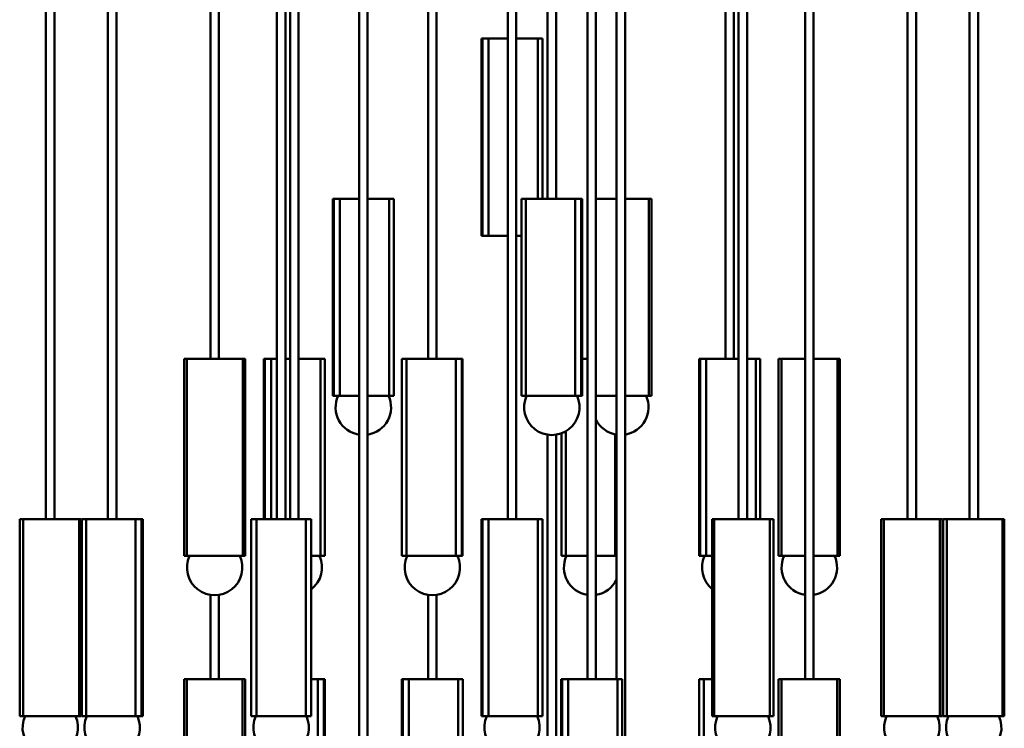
# Model space of a CAD drawing. Header units: millimetres. Extents: x 895 to 3556, y 117 to 2913.
# Tile 7 of 13: x 945 to 1745, y 1644 to 2219. Entities that reach past the tile are written whole.
import ezdxf

# ---------------------------------------------------------------- set-up
doc = ezdxf.new("R2010")
doc.units = ezdxf.units.MM
doc.header["$LTSCALE"] = 10
doc.layers.add('Widoczne (ISO)', color=7, linetype='Continuous', lineweight=50)

msp = doc.modelspace()

# ---------------------------------------------------------------- linework, layer by layer
at = {"layer": 'Widoczne (ISO)'}
for p, q in [((966.27, 2716.01), (966.27, 1814.01)), ((973.27, 2716.01), (973.27, 1814.01)), ((1016.51, 2716.01), (1016.51, 1814.01)), ((1023.51, 2716.01), (1023.51, 1814.01)), ((1099.79, 2716.01), (1099.79, 1944.01)), ((1106.79, 2716.01), (1106.79, 1944.01)), ((1153.77, 2716.01), (1153.77, 1814.01)), ((1160.77, 2716.01), (1160.77, 1814.01)), ((1164.49, 2716.01), (1164.49, 1814.01)), ((1171.49, 2716.01), (1171.49, 1814.01)), ((1220.53, 1554.01), (1220.53, 2716.01)), ((1227.53, 1554.01), (1227.53, 2716.01)), ((1276.57, 2716.01), (1276.57, 1944.01)), ((1283.57, 2716.01), (1283.57, 1944.01)), ((1341.27, 2716.01), (1341.27, 1814.01)), ((1348.27, 2716.01), (1348.27, 1814.01)), ((1373.62, 2716.01), (1373.62, 2074.01)), ((1380.62, 2716.01), (1380.62, 2074.01)), ((1405.98, 2716.01), (1405.98, 1684.01)), ((1412.98, 2716.01), (1412.98, 1684.01)), ((1429.66, 1684.01), (1429.66, 2716.01)), ((1436.66, 1554.01), (1436.66, 2716.01)), ((1518.05, 2716.01), (1518.05, 1944.01)), ((1525.05, 2716.01), (1525.05, 1944.01)), ((1528.77, 2716.01), (1528.77, 1814.01)), ((1535.77, 2716.01), (1535.77, 1814.01)), ((1582.75, 2716.01), (1582.75, 1684.01)), ((1589.75, 2716.01), (1589.75, 1684.01)), ((1666.03, 2716.01), (1666.03, 1814.01)), ((1673.03, 2716.01), (1673.03, 1814.01)), ((1716.27, 2716.01), (1716.27, 1814.01)), ((1723.27, 2716.01), (1723.27, 1814.01)), ((1320.72, 2204.01), (1320.12, 2204.01)), ((1320.12, 2044.01), (1320.12, 2204.01)), ((1320.72, 2204.01), (1320.84, 2204.01)), ((1322.46, 2204.01), (1320.84, 2204.01)), ((1320.84, 2044.01), (1320.84, 2204.01)), ((1322.46, 2204.01), (1324.18, 2204.01)), ((1324.18, 2204.01), (1325.7, 2204.01)), ((1328.62, 2204.01), (1325.7, 2204.01)), ((1325.7, 2044.01), (1325.7, 2204.01)), ((1328.62, 2204.01), (1330.56, 2204.01)), ((1330.56, 2204.01), (1333.24, 2204.01)), ((1333.24, 2204.01), (1333.99, 2204.01)), ((1337.98, 2204.01), (1333.99, 2204.01)), ((1337.98, 2204.01), (1339.74, 2204.01)), ((1339.74, 2204.01), (1341.27, 2204.01)), ((1348.68, 2204.01), (1348.27, 2204.01)), ((1348.68, 2204.01), (1349.93, 2204.01)), ((1349.93, 2204.01), (1353.03, 2204.01)), ((1353.03, 2204.01), (1354.89, 2204.01)), ((1358.61, 2204.01), (1354.89, 2204.01)), ((1358.61, 2204.01), (1359.09, 2204.01)), ((1359.09, 2204.01), (1361.47, 2204.01)), ((1361.47, 2204.01), (1363.38, 2204.01)), ((1365.86, 2204.01), (1363.38, 2204.01)), ((1365.86, 2204.01), (1366.61, 2204.01)), ((1365.86, 2074.01), (1365.86, 2204.01)), ((1366.61, 2204.01), (1368.18, 2204.01)), ((1369.42, 2204.01), (1368.18, 2204.01)), ((1369.42, 2074.01), (1369.42, 2204.01)), ((1199.98, 2074.01), (1199.38, 2074.01)), ((1199.38, 1914.01), (1199.38, 2074.01)), ((1199.98, 2074.01), (1200.1, 2074.01)), ((1201.73, 2074.01), (1200.1, 2074.01)), ((1200.1, 1914.01), (1200.1, 2074.01)), ((1201.73, 2074.01), (1203.45, 2074.01)), ((1203.45, 2074.01), (1204.98, 2074.01)), ((1207.9, 2074.01), (1204.98, 2074.01)), ((1204.98, 1914.01), (1204.98, 2074.01)), ((1207.9, 2074.01), (1209.83, 2074.01)), ((1209.83, 2074.01), (1212.51, 2074.01)), ((1212.51, 2074.01), (1213.27, 2074.01)), ((1217.26, 2074.01), (1213.27, 2074.01)), ((1217.26, 2074.01), (1219.02, 2074.01)), ((1219.02, 2074.01), (1220.53, 2074.01)), ((1227.96, 2074.01), (1227.53, 2074.01)), ((1227.96, 2074.01), (1229.21, 2074.01)), ((1229.21, 2074.01), (1232.31, 2074.01)), ((1232.31, 2074.01), (1234.17, 2074.01)), ((1237.89, 2074.01), (1234.17, 2074.01)), ((1237.89, 2074.01), (1238.37, 2074.01)), ((1238.37, 2074.01), (1240.75, 2074.01)), ((1240.75, 2074.01), (1242.65, 2074.01)), ((1245.13, 2074.01), (1242.65, 2074.01)), ((1245.13, 2074.01), (1245.87, 2074.01)), ((1245.13, 1914.01), (1245.13, 2074.01)), ((1245.87, 2074.01), (1247.44, 2074.01)), ((1248.69, 2074.01), (1247.44, 2074.01)), ((1248.69, 1914.01), (1248.69, 2074.01)), ((1353.71, 2074.01), (1352.47, 2074.01)), ((1352.47, 1914.01), (1352.47, 2074.01)), ((1353.71, 2074.01), (1355.28, 2074.01)), ((1355.28, 2074.01), (1356.03, 2074.01)), ((1358.5, 2074.01), (1356.03, 2074.01)), ((1356.03, 1914.01), (1356.03, 2074.01)), ((1358.5, 2074.01), (1360.41, 2074.01)), ((1360.41, 2074.01), (1362.79, 2074.01)), ((1362.79, 2074.01), (1363.27, 2074.01)), ((1366.98, 2074.01), (1363.27, 2074.01)), ((1366.98, 2074.01), (1368.84, 2074.01)), ((1368.84, 2074.01), (1371.95, 2074.01)), ((1371.95, 2074.01), (1373.19, 2074.01)), ((1377.47, 2074.01), (1373.19, 2074.01)), ((1377.47, 2074.01), (1378.92, 2074.01)), ((1378.92, 2074.01), (1382.13, 2074.01)), ((1382.13, 2074.01), (1383.9, 2074.01)), ((1387.89, 2074.01), (1383.9, 2074.01)), ((1387.89, 2074.01), (1388.64, 2074.01)), ((1388.64, 2074.01), (1391.32, 2074.01)), ((1391.32, 2074.01), (1393.26, 2074.01)), ((1396.18, 2074.01), (1393.26, 2074.01)), ((1396.18, 2074.01), (1397.7, 2074.01)), ((1396.18, 1914.01), (1396.18, 2074.01)), ((1397.7, 2074.01), (1399.42, 2074.01)), ((1401.05, 2074.01), (1399.42, 2074.01)), ((1401.05, 2074.01), (1401.17, 2074.01)), ((1401.05, 1914.01), (1401.05, 2074.01)), ((1401.78, 2074.01), (1401.17, 2074.01)), ((1401.78, 1914.01), (1401.78, 2074.01)), ((1412.98, 2074.01), (1414.3, 2074.01)), ((1414.3, 2074.01), (1416.33, 2074.01)), ((1416.33, 2074.01), (1416.52, 2074.01)), ((1419.87, 2074.01), (1416.52, 2074.01)), ((1419.87, 2074.01), (1421.79, 2074.01)), ((1421.79, 2074.01), (1424.72, 2074.01)), ((1424.72, 2074.01), (1425.73, 2074.01)), ((1429.66, 2074.01), (1425.73, 2074.01)), ((1440.59, 2074.01), (1436.66, 2074.01)), ((1440.59, 2074.01), (1441.6, 2074.01)), ((1441.6, 2074.01), (1444.53, 2074.01)), ((1444.53, 2074.01), (1446.45, 2074.01)), ((1449.8, 2074.01), (1446.45, 2074.01)), ((1449.8, 2074.01), (1449.99, 2074.01)), ((1449.99, 2074.01), (1452.02, 2074.01)), ((1452.02, 2074.01), (1453.85, 2074.01)), ((1455.89, 2074.01), (1453.85, 2074.01)), ((1455.89, 2074.01), (1457.16, 2074.01)), ((1455.89, 1914.01), (1455.89, 2074.01)), ((1458.06, 2074.01), (1457.16, 2074.01)), ((1458.06, 1914.01), (1458.06, 2074.01)), ((1320.72, 2044.01), (1320.12, 2044.01)), ((1320.72, 2044.01), (1320.84, 2044.01)), ((1322.46, 2044.01), (1320.84, 2044.01)), ((1322.46, 2044.01), (1324.18, 2044.01)), ((1324.18, 2044.01), (1325.7, 2044.01)), ((1328.62, 2044.01), (1325.7, 2044.01)), ((1328.62, 2044.01), (1330.56, 2044.01)), ((1330.56, 2044.01), (1333.24, 2044.01)), ((1333.24, 2044.01), (1333.99, 2044.01)), ((1337.98, 2044.01), (1333.99, 2044.01)), ((1337.98, 2044.01), (1339.74, 2044.01)), ((1339.74, 2044.01), (1341.27, 2044.01)), ((1348.68, 2044.01), (1348.27, 2044.01)), ((1348.68, 2044.01), (1349.93, 2044.01)), ((1349.93, 2044.01), (1352.47, 2044.01)), ((1079.31, 1944.01), (1078.39, 1944.01)), ((1078.39, 1784.01), (1078.39, 1944.01)), ((1079.31, 1944.01), (1080.62, 1944.01)), ((1082.68, 1944.01), (1080.62, 1944.01)), ((1080.62, 1784.01), (1080.62, 1944.01)), ((1082.68, 1944.01), (1084.51, 1944.01)), ((1084.51, 1944.01), (1086.56, 1944.01)), ((1086.56, 1944.01), (1086.76, 1944.01)), ((1090.13, 1944.01), (1086.76, 1944.01)), ((1090.13, 1944.01), (1092.05, 1944.01)), ((1092.05, 1944.01), (1094.99, 1944.01)), ((1094.99, 1944.01), (1096.01, 1944.01)), ((1100.19, 1944.01), (1096.01, 1944.01)), ((1100.19, 1944.01), (1101.81, 1944.01)), ((1101.81, 1944.01), (1105.06, 1944.01)), ((1105.06, 1944.01), (1106.69, 1944.01)), ((1110.87, 1944.01), (1106.69, 1944.01)), ((1110.87, 1944.01), (1111.87, 1944.01)), ((1111.87, 1944.01), (1114.78, 1944.01)), ((1114.78, 1944.01), (1116.71, 1944.01)), ((1120.04, 1944.01), (1116.71, 1944.01)), ((1120.04, 1944.01), (1120.22, 1944.01)), ((1120.22, 1944.01), (1122.23, 1944.01)), ((1122.23, 1944.01), (1124.06, 1944.01)), ((1126.08, 1944.01), (1124.06, 1944.01)), ((1126.08, 1944.01), (1127.3, 1944.01)), ((1126.08, 1784.01), (1126.08, 1944.01)), ((1128.19, 1944.01), (1127.3, 1944.01)), ((1128.19, 1784.01), (1128.19, 1944.01)), ((1143.94, 1944.01), (1143.32, 1944.01)), ((1143.32, 1814.01), (1143.32, 1944.01)), ((1143.94, 1944.01), (1144.11, 1944.01)), ((1145.75, 1944.01), (1144.11, 1944.01)), ((1144.11, 1814.01), (1144.11, 1944.01)), ((1145.75, 1944.01), (1147.48, 1944.01)), ((1147.48, 1944.01), (1149.04, 1944.01)), ((1151.98, 1944.01), (1149.04, 1944.01)), ((1149.04, 1814.01), (1149.04, 1944.01)), ((1151.98, 1944.01), (1153.77, 1944.01)), ((1161.37, 1944.01), (1160.77, 1944.01)), ((1161.37, 1944.01), (1163.13, 1944.01)), ((1163.13, 1944.01), (1164.49, 1944.01)), ((1172.08, 1944.01), (1171.49, 1944.01)), ((1172.08, 1944.01), (1173.31, 1944.01)), ((1173.31, 1944.01), (1176.41, 1944.01)), ((1176.41, 1944.01), (1178.28, 1944.01)), ((1181.98, 1944.01), (1178.28, 1944.01)), ((1181.98, 1944.01), (1182.45, 1944.01)), ((1182.45, 1944.01), (1184.81, 1944.01)), ((1184.81, 1944.01), (1186.71, 1944.01)), ((1189.17, 1944.01), (1186.71, 1944.01)), ((1189.17, 1944.01), (1189.88, 1944.01)), ((1189.17, 1784.01), (1189.17, 1944.01)), ((1189.88, 1944.01), (1191.44, 1944.01)), ((1192.67, 1944.01), (1191.44, 1944.01)), ((1192.67, 1784.01), (1192.67, 1944.01)), ((1256.69, 1944.01), (1255.43, 1944.01)), ((1255.43, 1784.01), (1255.43, 1944.01)), ((1256.69, 1944.01), (1258.27, 1944.01)), ((1258.27, 1944.01), (1259.05, 1944.01)), ((1261.54, 1944.01), (1259.05, 1944.01)), ((1259.05, 1784.01), (1259.05, 1944.01)), ((1261.54, 1944.01), (1263.45, 1944.01)), ((1263.45, 1944.01), (1265.85, 1944.01)), ((1265.85, 1944.01), (1266.34, 1944.01)), ((1270.06, 1944.01), (1266.34, 1944.01)), ((1270.06, 1944.01), (1271.92, 1944.01)), ((1271.92, 1944.01), (1275.03, 1944.01)), ((1275.03, 1944.01), (1276.29, 1944.01)), ((1280.57, 1944.01), (1276.29, 1944.01)), ((1280.57, 1944.01), (1282.01, 1944.01)), ((1282.01, 1944.01), (1285.22, 1944.01)), ((1285.22, 1944.01), (1286.99, 1944.01)), ((1290.97, 1944.01), (1286.99, 1944.01)), ((1290.97, 1944.01), (1291.71, 1944.01)), ((1291.71, 1944.01), (1294.38, 1944.01)), ((1294.38, 1944.01), (1296.32, 1944.01)), ((1299.22, 1944.01), (1296.32, 1944.01)), ((1299.22, 1944.01), (1300.71, 1944.01)), ((1299.22, 1784.01), (1299.22, 1944.01)), ((1300.71, 1944.01), (1302.43, 1944.01)), ((1304.03, 1944.01), (1302.43, 1944.01)), ((1304.03, 1944.01), (1304.11, 1944.01)), ((1304.03, 1784.01), (1304.03, 1944.01)), ((1304.7, 1944.01), (1304.11, 1944.01)), ((1304.7, 1784.01), (1304.7, 1944.01)), ((1401.78, 1944.01), (1404.44, 1944.01)), ((1404.44, 1944.01), (1405.7, 1944.01)), ((1405.98, 1944.01), (1405.7, 1944.01)), ((1497.49, 1944.01), (1496.87, 1944.01)), ((1496.87, 1784.01), (1496.87, 1944.01)), ((1497.49, 1944.01), (1497.66, 1944.01)), ((1499.31, 1944.01), (1497.66, 1944.01)), ((1497.66, 1784.01), (1497.66, 1944.01)), ((1499.31, 1944.01), (1501.03, 1944.01)), ((1501.03, 1944.01), (1502.59, 1944.01)), ((1505.53, 1944.01), (1502.59, 1944.01)), ((1502.59, 1784.01), (1502.59, 1944.01)), ((1505.53, 1944.01), (1507.46, 1944.01)), ((1507.46, 1944.01), (1510.16, 1944.01)), ((1510.16, 1944.01), (1510.92, 1944.01)), ((1514.93, 1944.01), (1510.92, 1944.01)), ((1514.93, 1944.01), (1516.68, 1944.01)), ((1516.68, 1944.01), (1519.9, 1944.01)), ((1519.9, 1944.01), (1521.36, 1944.01)), ((1525.63, 1944.01), (1521.36, 1944.01)), ((1525.63, 1944.01), (1526.87, 1944.01)), ((1526.87, 1944.01), (1528.77, 1944.01)), ((1535.77, 1944.01), (1536, 1944.01)), ((1536, 1944.01), (1538.36, 1944.01)), ((1538.36, 1944.01), (1540.27, 1944.01)), ((1542.72, 1944.01), (1540.27, 1944.01)), ((1542.72, 1944.01), (1543.43, 1944.01)), ((1542.72, 1814.01), (1542.72, 1944.01)), ((1543.43, 1944.01), (1545, 1944.01)), ((1546.22, 1944.01), (1545, 1944.01)), ((1546.22, 1814.01), (1546.22, 1944.01)), ((1562.27, 1944.01), (1561.35, 1944.01)), ((1561.35, 1784.01), (1561.35, 1944.01)), ((1562.27, 1944.01), (1563.58, 1944.01)), ((1565.64, 1944.01), (1563.58, 1944.01)), ((1563.58, 1784.01), (1563.58, 1944.01)), ((1565.64, 1944.01), (1567.48, 1944.01)), ((1567.48, 1944.01), (1569.52, 1944.01)), ((1569.52, 1944.01), (1569.73, 1944.01)), ((1573.1, 1944.01), (1569.73, 1944.01)), ((1573.1, 1944.01), (1575.01, 1944.01)), ((1575.01, 1944.01), (1577.95, 1944.01)), ((1577.95, 1944.01), (1578.97, 1944.01)), ((1582.75, 1944.01), (1578.97, 1944.01)), ((1593.83, 1944.01), (1589.75, 1944.01)), ((1593.83, 1944.01), (1594.83, 1944.01)), ((1594.83, 1944.01), (1597.75, 1944.01)), ((1597.75, 1944.01), (1599.67, 1944.01)), ((1603, 1944.01), (1599.67, 1944.01)), ((1603, 1944.01), (1603.19, 1944.01)), ((1603.19, 1944.01), (1605.2, 1944.01)), ((1605.2, 1944.01), (1607.02, 1944.01)), ((1609.04, 1944.01), (1607.02, 1944.01)), ((1609.04, 1944.01), (1610.26, 1944.01)), ((1609.04, 1784.01), (1609.04, 1944.01)), ((1611.15, 1944.01), (1610.26, 1944.01)), ((1611.15, 1784.01), (1611.15, 1944.01)), ((1199.98, 1914.01), (1199.38, 1914.01)), ((1199.98, 1914.01), (1200.1, 1914.01)), ((1201.73, 1914.01), (1200.1, 1914.01)), ((1201.73, 1914.01), (1203.45, 1914.01)), ((1203.45, 1914.01), (1204.98, 1914.01)), ((1207.9, 1914.01), (1204.98, 1914.01)), ((1207.9, 1914.01), (1209.83, 1914.01)), ((1209.83, 1914.01), (1212.51, 1914.01)), ((1212.51, 1914.01), (1213.27, 1914.01)), ((1217.26, 1914.01), (1213.27, 1914.01)), ((1217.26, 1914.01), (1219.02, 1914.01)), ((1219.02, 1914.01), (1220.53, 1914.01)), ((1227.96, 1914.01), (1227.53, 1914.01)), ((1227.96, 1914.01), (1229.21, 1914.01)), ((1229.21, 1914.01), (1232.31, 1914.01)), ((1232.31, 1914.01), (1234.17, 1914.01)), ((1237.89, 1914.01), (1234.17, 1914.01)), ((1237.89, 1914.01), (1238.37, 1914.01)), ((1238.37, 1914.01), (1240.75, 1914.01)), ((1240.75, 1914.01), (1242.65, 1914.01)), ((1245.13, 1914.01), (1242.65, 1914.01)), ((1245.13, 1914.01), (1245.87, 1914.01)), ((1245.87, 1914.01), (1247.44, 1914.01)), ((1248.69, 1914.01), (1247.44, 1914.01)), ((1353.71, 1914.01), (1352.47, 1914.01)), ((1353.71, 1914.01), (1355.28, 1914.01)), ((1355.28, 1914.01), (1356.03, 1914.01)), ((1358.5, 1914.01), (1356.03, 1914.01)), ((1358.5, 1914.01), (1360.41, 1914.01)), ((1360.41, 1914.01), (1362.79, 1914.01)), ((1362.79, 1914.01), (1363.27, 1914.01)), ((1366.98, 1914.01), (1363.27, 1914.01)), ((1366.98, 1914.01), (1368.84, 1914.01)), ((1368.84, 1914.01), (1371.95, 1914.01)), ((1371.95, 1914.01), (1373.19, 1914.01)), ((1377.47, 1914.01), (1373.19, 1914.01)), ((1377.47, 1914.01), (1378.92, 1914.01)), ((1378.92, 1914.01), (1382.13, 1914.01)), ((1382.13, 1914.01), (1383.9, 1914.01)), ((1387.89, 1914.01), (1383.9, 1914.01)), ((1387.89, 1914.01), (1388.64, 1914.01)), ((1388.64, 1914.01), (1391.32, 1914.01)), ((1391.32, 1914.01), (1393.26, 1914.01)), ((1396.18, 1914.01), (1393.26, 1914.01)), ((1396.18, 1914.01), (1397.7, 1914.01)), ((1397.7, 1914.01), (1399.42, 1914.01)), ((1401.05, 1914.01), (1399.42, 1914.01)), ((1401.05, 1914.01), (1401.17, 1914.01)), ((1401.78, 1914.01), (1401.17, 1914.01)), ((1412.98, 1914.01), (1414.3, 1914.01)), ((1414.3, 1914.01), (1416.33, 1914.01)), ((1416.33, 1914.01), (1416.52, 1914.01)), ((1419.87, 1914.01), (1416.52, 1914.01)), ((1419.87, 1914.01), (1421.79, 1914.01)), ((1421.79, 1914.01), (1424.72, 1914.01)), ((1424.72, 1914.01), (1425.73, 1914.01)), ((1429.66, 1914.01), (1425.73, 1914.01)), ((1440.59, 1914.01), (1436.66, 1914.01)), ((1440.59, 1914.01), (1441.6, 1914.01)), ((1441.6, 1914.01), (1444.53, 1914.01)), ((1444.53, 1914.01), (1446.45, 1914.01)), ((1449.8, 1914.01), (1446.45, 1914.01)), ((1449.8, 1914.01), (1449.99, 1914.01)), ((1449.99, 1914.01), (1452.02, 1914.01)), ((1452.02, 1914.01), (1453.85, 1914.01)), ((1455.89, 1914.01), (1453.85, 1914.01)), ((1455.89, 1914.01), (1457.16, 1914.01)), ((1458.06, 1914.01), (1457.16, 1914.01)), ((1373.62, 1554.01), (1373.62, 1882.48)), ((1380.62, 1554.01), (1380.62, 1882.48)), ((1384.84, 1784.01), (1384.84, 1883.57)), ((1388.46, 1784.01), (1388.46, 1885.27)), ((1428.63, 1784.01), (1428.63, 1882.67)), ((946, 1814.01), (944.93, 1814.01)), ((944.93, 1654.01), (944.93, 1814.01)), ((946, 1814.01), (947.48, 1814.01)), ((947.48, 1814.01), (947.81, 1814.01)), ((950.06, 1814.01), (947.81, 1814.01)), ((947.81, 1654.01), (947.81, 1814.01)), ((950.06, 1814.01), (951.93, 1814.01)), ((951.93, 1814.01), (954.14, 1814.01)), ((954.14, 1814.01), (954.48, 1814.01)), ((958.02, 1814.01), (954.48, 1814.01)), ((958.02, 1814.01), (959.92, 1814.01)), ((959.92, 1814.01), (962.94, 1814.01)), ((962.94, 1814.01), (964.07, 1814.01)), ((968.31, 1814.01), (964.07, 1814.01)), ((968.31, 1814.01), (969.86, 1814.01)), ((969.86, 1814.01), (973.1, 1814.01)), ((973.1, 1814.01), (974.8, 1814.01)), ((978.89, 1814.01), (974.8, 1814.01)), ((978.89, 1814.01), (979.78, 1814.01)), ((979.78, 1814.01), (982.59, 1814.01)), ((982.59, 1814.01), (984.52, 1814.01)), ((987.67, 1814.01), (984.52, 1814.01)), ((987.67, 1814.01), (987.72, 1814.01)), ((987.72, 1814.01), (989.55, 1814.01)), ((989.55, 1814.01), (991.33, 1814.01)), ((993.16, 1814.01), (991.33, 1814.01)), ((993.16, 1814.01), (993.86, 1814.01)), ((993.16, 1654.01), (993.16, 1814.01)), ((994.61, 1814.01), (993.86, 1814.01)), ((994.61, 1654.01), (994.61, 1814.01)), ((995.36, 1814.01), (995.11, 1814.01)), ((995.11, 1654.01), (995.11, 1814.01)), ((996.6, 1814.01), (995.36, 1814.01)), ((995.36, 1654.01), (995.36, 1814.01)), ((996.6, 1814.01), (998.17, 1814.01)), ((998.17, 1814.01), (998.92, 1814.01)), ((1001.39, 1814.01), (998.92, 1814.01)), ((998.92, 1654.01), (998.92, 1814.01)), ((1001.39, 1814.01), (1003.3, 1814.01)), ((1003.3, 1814.01), (1005.68, 1814.01)), ((1005.68, 1814.01), (1006.16, 1814.01)), ((1009.87, 1814.01), (1006.16, 1814.01)), ((1009.87, 1814.01), (1011.73, 1814.01)), ((1011.73, 1814.01), (1014.83, 1814.01)), ((1014.83, 1814.01), (1016.08, 1814.01)), ((1020.36, 1814.01), (1016.08, 1814.01)), ((1020.36, 1814.01), (1021.81, 1814.01)), ((1021.81, 1814.01), (1025.02, 1814.01)), ((1025.02, 1814.01), (1026.78, 1814.01)), ((1030.78, 1814.01), (1026.78, 1814.01)), ((1030.78, 1814.01), (1031.53, 1814.01)), ((1031.53, 1814.01), (1034.21, 1814.01)), ((1034.21, 1814.01), (1036.15, 1814.01)), ((1039.07, 1814.01), (1036.15, 1814.01)), ((1039.07, 1814.01), (1040.59, 1814.01)), ((1039.07, 1654.01), (1039.07, 1814.01)), ((1040.59, 1814.01), (1042.31, 1814.01)), ((1043.94, 1814.01), (1042.31, 1814.01)), ((1043.94, 1814.01), (1044.06, 1814.01)), ((1043.94, 1654.01), (1043.94, 1814.01)), ((1044.67, 1814.01), (1044.06, 1814.01)), ((1044.67, 1654.01), (1044.67, 1814.01)), ((1044.91, 1814.01), (1044.67, 1814.01)), ((1044.91, 1654.01), (1044.91, 1814.01)), ((1134.35, 1814.01), (1132.92, 1814.01)), ((1132.92, 1654.01), (1132.92, 1814.01)), ((1134.35, 1814.01), (1136, 1814.01)), ((1136, 1814.01), (1137.15, 1814.01)), ((1139.85, 1814.01), (1137.15, 1814.01)), ((1137.15, 1654.01), (1137.15, 1814.01)), ((1139.85, 1814.01), (1141.77, 1814.01)), ((1141.77, 1814.01), (1144.31, 1814.01)), ((1144.31, 1814.01), (1144.93, 1814.01)), ((1148.79, 1814.01), (1144.93, 1814.01)), ((1148.79, 1814.01), (1150.61, 1814.01)), ((1150.61, 1814.01), (1153.77, 1814.01)), ((1153.77, 1814.01), (1155.13, 1814.01)), ((1159.42, 1814.01), (1155.13, 1814.01)), ((1159.42, 1814.01), (1160.77, 1814.01)), ((1160.77, 1814.01), (1163.93, 1814.01)), ((1163.93, 1814.01), (1165.75, 1814.01)), ((1169.62, 1814.01), (1165.75, 1814.01)), ((1169.62, 1814.01), (1170.23, 1814.01)), ((1170.23, 1814.01), (1172.77, 1814.01)), ((1172.77, 1814.01), (1174.7, 1814.01)), ((1177.39, 1814.01), (1174.7, 1814.01)), ((1177.39, 1814.01), (1178.54, 1814.01)), ((1177.39, 1654.01), (1177.39, 1814.01)), ((1178.54, 1814.01), (1180.19, 1814.01)), ((1181.62, 1814.01), (1180.19, 1814.01)), ((1181.62, 1654.01), (1181.62, 1814.01)), ((1320.72, 1814.01), (1320.12, 1814.01)), ((1320.12, 1654.01), (1320.12, 1814.01)), ((1320.72, 1814.01), (1320.84, 1814.01)), ((1322.47, 1814.01), (1320.84, 1814.01)), ((1320.84, 1654.01), (1320.84, 1814.01)), ((1322.47, 1814.01), (1324.19, 1814.01)), ((1324.19, 1814.01), (1325.72, 1814.01)), ((1328.64, 1814.01), (1325.72, 1814.01)), ((1325.72, 1654.01), (1325.72, 1814.01)), ((1328.64, 1814.01), (1330.57, 1814.01)), ((1330.57, 1814.01), (1333.25, 1814.01)), ((1333.25, 1814.01), (1334.01, 1814.01)), ((1338, 1814.01), (1334.01, 1814.01)), ((1338, 1814.01), (1339.76, 1814.01)), ((1339.76, 1814.01), (1342.97, 1814.01)), ((1342.97, 1814.01), (1344.43, 1814.01)), ((1348.7, 1814.01), (1344.43, 1814.01)), ((1348.7, 1814.01), (1349.95, 1814.01)), ((1349.95, 1814.01), (1353.05, 1814.01)), ((1353.05, 1814.01), (1354.91, 1814.01)), ((1358.63, 1814.01), (1354.91, 1814.01)), ((1358.63, 1814.01), (1359.11, 1814.01)), ((1359.11, 1814.01), (1361.49, 1814.01)), ((1361.49, 1814.01), (1363.39, 1814.01)), ((1365.87, 1814.01), (1363.39, 1814.01)), ((1365.87, 1814.01), (1366.61, 1814.01)), ((1365.87, 1654.01), (1365.87, 1814.01)), ((1366.61, 1814.01), (1368.18, 1814.01)), ((1369.43, 1814.01), (1368.18, 1814.01)), ((1369.43, 1654.01), (1369.43, 1814.01)), ((1508.18, 1814.01), (1507.43, 1814.01)), ((1507.43, 1654.01), (1507.43, 1814.01)), ((1508.18, 1814.01), (1508.89, 1814.01)), ((1510.72, 1814.01), (1508.89, 1814.01)), ((1508.89, 1654.01), (1508.89, 1814.01)), ((1510.72, 1814.01), (1512.5, 1814.01)), ((1512.5, 1814.01), (1514.33, 1814.01)), ((1514.33, 1814.01), (1514.38, 1814.01)), ((1517.52, 1814.01), (1514.38, 1814.01)), ((1517.52, 1814.01), (1519.45, 1814.01)), ((1519.45, 1814.01), (1522.26, 1814.01)), ((1522.26, 1814.01), (1523.15, 1814.01)), ((1527.25, 1814.01), (1523.15, 1814.01)), ((1527.25, 1814.01), (1528.95, 1814.01)), ((1528.95, 1814.01), (1532.18, 1814.01)), ((1532.18, 1814.01), (1533.73, 1814.01)), ((1537.97, 1814.01), (1533.73, 1814.01)), ((1537.97, 1814.01), (1539.1, 1814.01)), ((1539.1, 1814.01), (1542.12, 1814.01)), ((1542.12, 1814.01), (1544.02, 1814.01)), ((1547.56, 1814.01), (1544.02, 1814.01)), ((1547.56, 1814.01), (1547.9, 1814.01)), ((1547.9, 1814.01), (1550.11, 1814.01)), ((1550.11, 1814.01), (1551.98, 1814.01)), ((1554.24, 1814.01), (1551.98, 1814.01)), ((1554.24, 1814.01), (1554.56, 1814.01)), ((1554.24, 1654.01), (1554.24, 1814.01)), ((1554.56, 1814.01), (1556.04, 1814.01)), ((1557.11, 1814.01), (1556.04, 1814.01)), ((1557.11, 1654.01), (1557.11, 1814.01)), ((1645.53, 1814.01), (1644.63, 1814.01)), ((1644.63, 1654.01), (1644.63, 1814.01)), ((1645.53, 1814.01), (1646.8, 1814.01)), ((1648.84, 1814.01), (1646.8, 1814.01)), ((1646.8, 1654.01), (1646.8, 1814.01)), ((1648.84, 1814.01), (1650.67, 1814.01)), ((1650.67, 1814.01), (1652.7, 1814.01)), ((1652.7, 1814.01), (1652.89, 1814.01)), ((1656.24, 1814.01), (1652.89, 1814.01)), ((1656.24, 1814.01), (1658.16, 1814.01)), ((1658.16, 1814.01), (1661.09, 1814.01)), ((1661.09, 1814.01), (1662.1, 1814.01)), ((1666.28, 1814.01), (1662.1, 1814.01)), ((1666.28, 1814.01), (1667.91, 1814.01)), ((1667.91, 1814.01), (1671.15, 1814.01)), ((1671.15, 1814.01), (1672.78, 1814.01)), ((1676.96, 1814.01), (1672.78, 1814.01)), ((1676.96, 1814.01), (1677.97, 1814.01)), ((1677.97, 1814.01), (1680.9, 1814.01)), ((1680.9, 1814.01), (1682.82, 1814.01)), ((1686.17, 1814.01), (1682.82, 1814.01)), ((1686.17, 1814.01), (1686.37, 1814.01)), ((1686.37, 1814.01), (1688.39, 1814.01)), ((1688.39, 1814.01), (1690.22, 1814.01)), ((1692.26, 1814.01), (1690.22, 1814.01)), ((1692.26, 1814.01), (1693.53, 1814.01)), ((1692.26, 1654.01), (1692.26, 1814.01)), ((1694.43, 1814.01), (1693.53, 1814.01)), ((1694.43, 1654.01), (1694.43, 1814.01)), ((1696, 1814.01), (1694.93, 1814.01)), ((1694.93, 1654.01), (1694.93, 1814.01)), ((1696, 1814.01), (1697.48, 1814.01)), ((1697.48, 1814.01), (1697.81, 1814.01)), ((1700.06, 1814.01), (1697.81, 1814.01)), ((1697.81, 1654.01), (1697.81, 1814.01)), ((1700.06, 1814.01), (1701.93, 1814.01)), ((1701.93, 1814.01), (1704.14, 1814.01)), ((1704.14, 1814.01), (1704.48, 1814.01)), ((1708.02, 1814.01), (1704.48, 1814.01)), ((1708.02, 1814.01), (1709.92, 1814.01)), ((1709.92, 1814.01), (1712.94, 1814.01)), ((1712.94, 1814.01), (1714.07, 1814.01)), ((1718.31, 1814.01), (1714.07, 1814.01)), ((1718.31, 1814.01), (1719.86, 1814.01)), ((1719.86, 1814.01), (1723.1, 1814.01)), ((1723.1, 1814.01), (1724.8, 1814.01)), ((1728.89, 1814.01), (1724.8, 1814.01)), ((1728.89, 1814.01), (1729.78, 1814.01)), ((1729.78, 1814.01), (1732.59, 1814.01)), ((1732.59, 1814.01), (1734.52, 1814.01)), ((1737.67, 1814.01), (1734.52, 1814.01)), ((1737.67, 1814.01), (1737.72, 1814.01)), ((1737.72, 1814.01), (1739.55, 1814.01)), ((1739.55, 1814.01), (1741.33, 1814.01)), ((1743.16, 1814.01), (1741.33, 1814.01)), ((1743.16, 1814.01), (1743.86, 1814.01)), ((1743.16, 1654.01), (1743.16, 1814.01)), ((1744.61, 1814.01), (1743.86, 1814.01)), ((1744.61, 1654.01), (1744.61, 1814.01)), ((1079.31, 1784.01), (1078.39, 1784.01)), ((1079.31, 1784.01), (1080.62, 1784.01)), ((1082.68, 1784.01), (1080.62, 1784.01)), ((1082.68, 1784.01), (1084.51, 1784.01)), ((1084.51, 1784.01), (1086.56, 1784.01)), ((1086.56, 1784.01), (1086.76, 1784.01)), ((1090.13, 1784.01), (1086.76, 1784.01)), ((1090.13, 1784.01), (1092.05, 1784.01)), ((1092.05, 1784.01), (1094.99, 1784.01)), ((1094.99, 1784.01), (1096.01, 1784.01)), ((1100.19, 1784.01), (1096.01, 1784.01)), ((1100.19, 1784.01), (1101.81, 1784.01)), ((1101.81, 1784.01), (1105.06, 1784.01)), ((1105.06, 1784.01), (1106.69, 1784.01)), ((1110.87, 1784.01), (1106.69, 1784.01)), ((1110.87, 1784.01), (1111.87, 1784.01)), ((1111.87, 1784.01), (1114.78, 1784.01)), ((1114.78, 1784.01), (1116.71, 1784.01)), ((1120.04, 1784.01), (1116.71, 1784.01)), ((1120.04, 1784.01), (1120.22, 1784.01)), ((1120.22, 1784.01), (1122.23, 1784.01)), ((1122.23, 1784.01), (1124.06, 1784.01)), ((1126.08, 1784.01), (1124.06, 1784.01)), ((1126.08, 1784.01), (1127.3, 1784.01)), ((1128.19, 1784.01), (1127.3, 1784.01)), ((1181.98, 1784.01), (1181.62, 1784.01)), ((1181.98, 1784.01), (1182.45, 1784.01)), ((1182.45, 1784.01), (1184.81, 1784.01)), ((1184.81, 1784.01), (1186.71, 1784.01)), ((1189.17, 1784.01), (1186.71, 1784.01)), ((1189.17, 1784.01), (1189.88, 1784.01)), ((1189.88, 1784.01), (1191.44, 1784.01)), ((1192.67, 1784.01), (1191.44, 1784.01)), ((1256.69, 1784.01), (1255.43, 1784.01)), ((1256.69, 1784.01), (1258.27, 1784.01)), ((1258.27, 1784.01), (1259.05, 1784.01)), ((1261.54, 1784.01), (1259.05, 1784.01)), ((1261.54, 1784.01), (1263.45, 1784.01)), ((1263.45, 1784.01), (1265.85, 1784.01)), ((1265.85, 1784.01), (1266.34, 1784.01)), ((1270.06, 1784.01), (1266.34, 1784.01)), ((1270.06, 1784.01), (1271.92, 1784.01)), ((1271.92, 1784.01), (1275.03, 1784.01)), ((1275.03, 1784.01), (1276.29, 1784.01)), ((1280.57, 1784.01), (1276.29, 1784.01)), ((1280.57, 1784.01), (1282.01, 1784.01)), ((1282.01, 1784.01), (1285.22, 1784.01)), ((1285.22, 1784.01), (1286.99, 1784.01)), ((1290.97, 1784.01), (1286.99, 1784.01)), ((1290.97, 1784.01), (1291.71, 1784.01)), ((1291.71, 1784.01), (1294.38, 1784.01)), ((1294.38, 1784.01), (1296.32, 1784.01)), ((1299.22, 1784.01), (1296.32, 1784.01)), ((1299.22, 1784.01), (1300.71, 1784.01)), ((1300.71, 1784.01), (1302.43, 1784.01)), ((1304.03, 1784.01), (1302.43, 1784.01)), ((1304.03, 1784.01), (1304.11, 1784.01)), ((1304.7, 1784.01), (1304.11, 1784.01)), ((1386.1, 1784.01), (1384.84, 1784.01)), ((1386.1, 1784.01), (1387.68, 1784.01)), ((1387.68, 1784.01), (1388.46, 1784.01)), ((1390.95, 1784.01), (1388.46, 1784.01)), ((1390.95, 1784.01), (1392.86, 1784.01)), ((1392.86, 1784.01), (1395.25, 1784.01)), ((1395.25, 1784.01), (1395.75, 1784.01)), ((1399.47, 1784.01), (1395.75, 1784.01)), ((1399.47, 1784.01), (1401.33, 1784.01)), ((1401.33, 1784.01), (1404.44, 1784.01)), ((1404.44, 1784.01), (1405.7, 1784.01)), ((1405.98, 1784.01), (1405.7, 1784.01)), ((1412.98, 1784.01), (1414.63, 1784.01)), ((1414.63, 1784.01), (1416.4, 1784.01)), ((1420.38, 1784.01), (1416.4, 1784.01)), ((1420.38, 1784.01), (1421.12, 1784.01)), ((1421.12, 1784.01), (1423.79, 1784.01)), ((1423.79, 1784.01), (1425.72, 1784.01)), ((1428.63, 1784.01), (1425.72, 1784.01)), ((1428.63, 1784.01), (1429.66, 1784.01)), ((1497.49, 1784.01), (1496.87, 1784.01)), ((1497.49, 1784.01), (1497.66, 1784.01)), ((1499.31, 1784.01), (1497.66, 1784.01)), ((1499.31, 1784.01), (1501.03, 1784.01)), ((1501.03, 1784.01), (1502.59, 1784.01)), ((1505.53, 1784.01), (1502.59, 1784.01)), ((1505.53, 1784.01), (1507.43, 1784.01)), ((1562.27, 1784.01), (1561.35, 1784.01)), ((1562.27, 1784.01), (1563.58, 1784.01)), ((1565.64, 1784.01), (1563.58, 1784.01)), ((1565.64, 1784.01), (1567.48, 1784.01)), ((1567.48, 1784.01), (1569.52, 1784.01)), ((1569.52, 1784.01), (1569.73, 1784.01)), ((1573.1, 1784.01), (1569.73, 1784.01)), ((1573.1, 1784.01), (1575.01, 1784.01)), ((1575.01, 1784.01), (1577.95, 1784.01)), ((1577.95, 1784.01), (1578.97, 1784.01)), ((1582.75, 1784.01), (1578.97, 1784.01)), ((1593.83, 1784.01), (1589.75, 1784.01)), ((1593.83, 1784.01), (1594.83, 1784.01)), ((1594.83, 1784.01), (1597.75, 1784.01)), ((1597.75, 1784.01), (1599.67, 1784.01)), ((1603, 1784.01), (1599.67, 1784.01)), ((1603, 1784.01), (1603.19, 1784.01)), ((1603.19, 1784.01), (1605.2, 1784.01)), ((1605.2, 1784.01), (1607.02, 1784.01)), ((1609.04, 1784.01), (1607.02, 1784.01)), ((1609.04, 1784.01), (1610.26, 1784.01)), ((1611.15, 1784.01), (1610.26, 1784.01)), ((1099.79, 1752.48), (1099.79, 1684.01)), ((1106.79, 1752.48), (1106.79, 1684.01)), ((1276.57, 1752.48), (1276.57, 1684.01)), ((1283.57, 1752.48), (1283.57, 1684.01)), ((1079.29, 1684.01), (1078.39, 1684.01)), ((1078.39, 1524.01), (1078.39, 1684.01)), ((1079.29, 1684.01), (1080.56, 1684.01)), ((1082.6, 1684.01), (1080.56, 1684.01)), ((1080.56, 1524.01), (1080.56, 1684.01)), ((1082.6, 1684.01), (1084.43, 1684.01)), ((1084.43, 1684.01), (1086.46, 1684.01)), ((1086.46, 1684.01), (1086.65, 1684.01)), ((1090.01, 1684.01), (1086.65, 1684.01)), ((1090.01, 1684.01), (1091.93, 1684.01)), ((1091.93, 1684.01), (1094.85, 1684.01)), ((1094.85, 1684.01), (1095.86, 1684.01)), ((1100.04, 1684.01), (1095.86, 1684.01)), ((1100.04, 1684.01), (1101.67, 1684.01)), ((1101.67, 1684.01), (1104.92, 1684.01)), ((1104.92, 1684.01), (1106.54, 1684.01)), ((1110.72, 1684.01), (1106.54, 1684.01)), ((1110.72, 1684.01), (1111.73, 1684.01)), ((1111.73, 1684.01), (1114.66, 1684.01)), ((1114.66, 1684.01), (1116.58, 1684.01)), ((1119.93, 1684.01), (1116.58, 1684.01)), ((1119.93, 1684.01), (1120.13, 1684.01)), ((1120.13, 1684.01), (1122.15, 1684.01)), ((1122.15, 1684.01), (1123.98, 1684.01)), ((1126.02, 1684.01), (1123.98, 1684.01)), ((1126.02, 1684.01), (1127.29, 1684.01)), ((1126.02, 1524.01), (1126.02, 1684.01)), ((1128.19, 1684.01), (1127.29, 1684.01)), ((1128.19, 1524.01), (1128.19, 1684.01)), ((1181.62, 1684.01), (1182.2, 1684.01)), ((1182.2, 1684.01), (1184.13, 1684.01)), ((1187.05, 1684.01), (1184.13, 1684.01)), ((1187.05, 1684.01), (1188.58, 1684.01)), ((1187.05, 1524.01), (1187.05, 1684.01)), ((1188.58, 1684.01), (1190.3, 1684.01)), ((1191.92, 1684.01), (1190.3, 1684.01)), ((1191.92, 1684.01), (1192.04, 1684.01)), ((1191.92, 1524.01), (1191.92, 1684.01)), ((1192.65, 1684.01), (1192.04, 1684.01)), ((1192.65, 1524.01), (1192.65, 1684.01)), ((1256.02, 1684.01), (1255.41, 1684.01)), ((1255.41, 1524.01), (1255.41, 1684.01)), ((1256.02, 1684.01), (1256.14, 1684.01)), ((1257.77, 1684.01), (1256.14, 1684.01)), ((1256.14, 1524.01), (1256.14, 1684.01)), ((1257.77, 1684.01), (1259.49, 1684.01)), ((1259.49, 1684.01), (1261.01, 1684.01)), ((1263.93, 1684.01), (1261.01, 1684.01)), ((1261.01, 1524.01), (1261.01, 1684.01)), ((1263.93, 1684.01), (1265.87, 1684.01)), ((1265.87, 1684.01), (1268.55, 1684.01)), ((1268.55, 1684.01), (1269.31, 1684.01)), ((1273.3, 1684.01), (1269.31, 1684.01)), ((1273.3, 1684.01), (1275.06, 1684.01)), ((1275.06, 1684.01), (1278.27, 1684.01)), ((1278.27, 1684.01), (1279.72, 1684.01)), ((1284, 1684.01), (1279.72, 1684.01)), ((1284, 1684.01), (1285.25, 1684.01)), ((1285.25, 1684.01), (1288.35, 1684.01)), ((1288.35, 1684.01), (1290.21, 1684.01)), ((1293.92, 1684.01), (1290.21, 1684.01)), ((1293.92, 1684.01), (1294.4, 1684.01)), ((1294.4, 1684.01), (1296.78, 1684.01)), ((1296.78, 1684.01), (1298.69, 1684.01)), ((1301.16, 1684.01), (1298.69, 1684.01)), ((1301.16, 1684.01), (1301.91, 1684.01)), ((1301.16, 1524.01), (1301.16, 1684.01)), ((1301.91, 1684.01), (1303.48, 1684.01)), ((1304.72, 1684.01), (1303.48, 1684.01)), ((1304.72, 1524.01), (1304.72, 1684.01)), ((1385.43, 1684.01), (1384.82, 1684.01)), ((1384.82, 1524.01), (1384.82, 1684.01)), ((1385.43, 1684.01), (1385.55, 1684.01)), ((1387.18, 1684.01), (1385.55, 1684.01)), ((1385.55, 1524.01), (1385.55, 1684.01)), ((1387.18, 1684.01), (1388.9, 1684.01)), ((1388.9, 1684.01), (1390.42, 1684.01)), ((1393.34, 1684.01), (1390.42, 1684.01)), ((1390.42, 1524.01), (1390.42, 1684.01)), ((1393.34, 1684.01), (1395.28, 1684.01)), ((1395.28, 1684.01), (1397.96, 1684.01)), ((1397.96, 1684.01), (1398.72, 1684.01)), ((1402.71, 1684.01), (1398.72, 1684.01)), ((1402.71, 1684.01), (1404.47, 1684.01)), ((1404.47, 1684.01), (1407.68, 1684.01)), ((1407.68, 1684.01), (1409.13, 1684.01)), ((1413.41, 1684.01), (1409.13, 1684.01)), ((1413.41, 1684.01), (1414.66, 1684.01)), ((1414.66, 1684.01), (1417.76, 1684.01)), ((1417.76, 1684.01), (1419.62, 1684.01)), ((1423.33, 1684.01), (1419.62, 1684.01)), ((1423.33, 1684.01), (1423.81, 1684.01)), ((1423.81, 1684.01), (1426.19, 1684.01)), ((1426.19, 1684.01), (1428.1, 1684.01)), ((1430.57, 1684.01), (1428.1, 1684.01)), ((1430.57, 1684.01), (1431.32, 1684.01)), ((1430.57, 1524.01), (1430.57, 1684.01)), ((1431.32, 1684.01), (1432.89, 1684.01)), ((1434.13, 1684.01), (1432.89, 1684.01)), ((1434.13, 1524.01), (1434.13, 1684.01)), ((1498.14, 1684.01), (1496.89, 1684.01)), ((1496.89, 1524.01), (1496.89, 1684.01)), ((1498.14, 1684.01), (1499.71, 1684.01)), ((1499.71, 1684.01), (1500.45, 1684.01)), ((1502.93, 1684.01), (1500.45, 1684.01)), ((1500.45, 1524.01), (1500.45, 1684.01)), ((1502.93, 1684.01), (1504.83, 1684.01)), ((1504.83, 1684.01), (1507.21, 1684.01)), ((1507.21, 1684.01), (1507.43, 1684.01)), ((1562.25, 1684.01), (1561.35, 1684.01)), ((1561.35, 1524.01), (1561.35, 1684.01)), ((1562.25, 1684.01), (1563.52, 1684.01)), ((1565.56, 1684.01), (1563.52, 1684.01)), ((1563.52, 1524.01), (1563.52, 1684.01)), ((1565.56, 1684.01), (1567.4, 1684.01)), ((1567.4, 1684.01), (1569.42, 1684.01)), ((1569.42, 1684.01), (1569.62, 1684.01)), ((1572.97, 1684.01), (1569.62, 1684.01)), ((1572.97, 1684.01), (1574.89, 1684.01)), ((1574.89, 1684.01), (1577.81, 1684.01)), ((1577.81, 1684.01), (1578.82, 1684.01)), ((1583.01, 1684.01), (1578.82, 1684.01)), ((1583.01, 1684.01), (1584.63, 1684.01)), ((1584.63, 1684.01), (1587.88, 1684.01)), ((1587.88, 1684.01), (1589.51, 1684.01)), ((1593.69, 1684.01), (1589.51, 1684.01)), ((1593.69, 1684.01), (1594.7, 1684.01)), ((1594.7, 1684.01), (1597.62, 1684.01)), ((1597.62, 1684.01), (1599.54, 1684.01)), ((1602.89, 1684.01), (1599.54, 1684.01)), ((1602.89, 1684.01), (1603.09, 1684.01)), ((1603.09, 1684.01), (1605.11, 1684.01)), ((1605.11, 1684.01), (1606.95, 1684.01)), ((1608.99, 1684.01), (1606.95, 1684.01)), ((1608.99, 1684.01), (1610.25, 1684.01)), ((1608.99, 1524.01), (1608.99, 1684.01)), ((1611.15, 1684.01), (1610.25, 1684.01)), ((1611.15, 1524.01), (1611.15, 1684.01)), ((946, 1654.01), (944.93, 1654.01)), ((946, 1654.01), (947.48, 1654.01)), ((947.48, 1654.01), (947.81, 1654.01)), ((950.06, 1654.01), (947.81, 1654.01)), ((950.06, 1654.01), (951.93, 1654.01)), ((951.93, 1654.01), (954.14, 1654.01)), ((954.14, 1654.01), (954.48, 1654.01)), ((958.02, 1654.01), (954.48, 1654.01)), ((958.02, 1654.01), (959.92, 1654.01)), ((959.92, 1654.01), (962.94, 1654.01)), ((962.94, 1654.01), (964.07, 1654.01)), ((968.31, 1654.01), (964.07, 1654.01)), ((968.31, 1654.01), (969.86, 1654.01)), ((969.86, 1654.01), (973.1, 1654.01)), ((973.1, 1654.01), (974.8, 1654.01)), ((978.89, 1654.01), (974.8, 1654.01)), ((978.89, 1654.01), (979.78, 1654.01)), ((979.78, 1654.01), (982.59, 1654.01)), ((982.59, 1654.01), (984.52, 1654.01)), ((987.67, 1654.01), (984.52, 1654.01)), ((987.67, 1654.01), (987.72, 1654.01)), ((987.72, 1654.01), (989.55, 1654.01)), ((989.55, 1654.01), (991.33, 1654.01)), ((993.16, 1654.01), (991.33, 1654.01)), ((993.16, 1654.01), (993.86, 1654.01)), ((994.61, 1654.01), (993.86, 1654.01)), ((995.36, 1654.01), (995.11, 1654.01)), ((996.6, 1654.01), (995.36, 1654.01)), ((996.6, 1654.01), (998.17, 1654.01)), ((998.17, 1654.01), (998.92, 1654.01)), ((1001.39, 1654.01), (998.92, 1654.01)), ((1001.39, 1654.01), (1003.3, 1654.01)), ((1003.3, 1654.01), (1005.68, 1654.01)), ((1005.68, 1654.01), (1006.16, 1654.01)), ((1009.87, 1654.01), (1006.16, 1654.01)), ((1009.87, 1654.01), (1011.73, 1654.01)), ((1011.73, 1654.01), (1014.83, 1654.01)), ((1014.83, 1654.01), (1016.08, 1654.01)), ((1020.36, 1654.01), (1016.08, 1654.01)), ((1020.36, 1654.01), (1021.81, 1654.01)), ((1021.81, 1654.01), (1025.02, 1654.01)), ((1025.02, 1654.01), (1026.78, 1654.01)), ((1030.78, 1654.01), (1026.78, 1654.01)), ((1030.78, 1654.01), (1031.53, 1654.01)), ((1031.53, 1654.01), (1034.21, 1654.01)), ((1034.21, 1654.01), (1036.15, 1654.01)), ((1039.07, 1654.01), (1036.15, 1654.01)), ((1039.07, 1654.01), (1040.59, 1654.01)), ((1040.59, 1654.01), (1042.31, 1654.01)), ((1043.94, 1654.01), (1042.31, 1654.01)), ((1043.94, 1654.01), (1044.06, 1654.01)), ((1044.67, 1654.01), (1044.06, 1654.01)), ((1044.91, 1654.01), (1044.67, 1654.01)), ((1134.35, 1654.01), (1132.92, 1654.01)), ((1134.35, 1654.01), (1136, 1654.01)), ((1136, 1654.01), (1137.15, 1654.01)), ((1139.85, 1654.01), (1137.15, 1654.01)), ((1139.85, 1654.01), (1141.77, 1654.01)), ((1141.77, 1654.01), (1144.31, 1654.01)), ((1144.31, 1654.01), (1144.93, 1654.01)), ((1148.79, 1654.01), (1144.93, 1654.01)), ((1148.79, 1654.01), (1150.61, 1654.01)), ((1150.61, 1654.01), (1153.77, 1654.01)), ((1153.77, 1654.01), (1155.13, 1654.01)), ((1159.42, 1654.01), (1155.13, 1654.01)), ((1159.42, 1654.01), (1160.77, 1654.01)), ((1160.77, 1654.01), (1163.93, 1654.01)), ((1163.93, 1654.01), (1165.75, 1654.01)), ((1169.62, 1654.01), (1165.75, 1654.01)), ((1169.62, 1654.01), (1170.23, 1654.01)), ((1170.23, 1654.01), (1172.77, 1654.01)), ((1172.77, 1654.01), (1174.7, 1654.01)), ((1177.39, 1654.01), (1174.7, 1654.01)), ((1177.39, 1654.01), (1178.54, 1654.01)), ((1178.54, 1654.01), (1180.19, 1654.01)), ((1181.62, 1654.01), (1180.19, 1654.01)), ((1320.72, 1654.01), (1320.12, 1654.01)), ((1320.72, 1654.01), (1320.84, 1654.01)), ((1322.47, 1654.01), (1320.84, 1654.01)), ((1322.47, 1654.01), (1324.19, 1654.01)), ((1324.19, 1654.01), (1325.72, 1654.01)), ((1328.64, 1654.01), (1325.72, 1654.01)), ((1328.64, 1654.01), (1330.57, 1654.01)), ((1330.57, 1654.01), (1333.25, 1654.01)), ((1333.25, 1654.01), (1334.01, 1654.01)), ((1338, 1654.01), (1334.01, 1654.01)), ((1338, 1654.01), (1339.76, 1654.01)), ((1339.76, 1654.01), (1342.97, 1654.01)), ((1342.97, 1654.01), (1344.43, 1654.01)), ((1348.7, 1654.01), (1344.43, 1654.01)), ((1348.7, 1654.01), (1349.95, 1654.01)), ((1349.95, 1654.01), (1353.05, 1654.01)), ((1353.05, 1654.01), (1354.91, 1654.01)), ((1358.63, 1654.01), (1354.91, 1654.01)), ((1358.63, 1654.01), (1359.11, 1654.01)), ((1359.11, 1654.01), (1361.49, 1654.01)), ((1361.49, 1654.01), (1363.39, 1654.01)), ((1365.87, 1654.01), (1363.39, 1654.01)), ((1365.87, 1654.01), (1366.61, 1654.01)), ((1366.61, 1654.01), (1368.18, 1654.01)), ((1369.43, 1654.01), (1368.18, 1654.01)), ((1508.18, 1654.01), (1507.43, 1654.01)), ((1508.18, 1654.01), (1508.89, 1654.01)), ((1510.72, 1654.01), (1508.89, 1654.01)), ((1510.72, 1654.01), (1512.5, 1654.01)), ((1512.5, 1654.01), (1514.33, 1654.01)), ((1514.33, 1654.01), (1514.38, 1654.01)), ((1517.52, 1654.01), (1514.38, 1654.01)), ((1517.52, 1654.01), (1519.45, 1654.01)), ((1519.45, 1654.01), (1522.26, 1654.01)), ((1522.26, 1654.01), (1523.15, 1654.01)), ((1527.25, 1654.01), (1523.15, 1654.01)), ((1527.25, 1654.01), (1528.95, 1654.01)), ((1528.95, 1654.01), (1532.18, 1654.01)), ((1532.18, 1654.01), (1533.73, 1654.01)), ((1537.97, 1654.01), (1533.73, 1654.01)), ((1537.97, 1654.01), (1539.1, 1654.01)), ((1539.1, 1654.01), (1542.12, 1654.01)), ((1542.12, 1654.01), (1544.02, 1654.01)), ((1547.56, 1654.01), (1544.02, 1654.01)), ((1547.56, 1654.01), (1547.9, 1654.01)), ((1547.9, 1654.01), (1550.11, 1654.01)), ((1550.11, 1654.01), (1551.98, 1654.01)), ((1554.24, 1654.01), (1551.98, 1654.01)), ((1554.24, 1654.01), (1554.56, 1654.01)), ((1554.56, 1654.01), (1556.04, 1654.01)), ((1557.11, 1654.01), (1556.04, 1654.01)), ((1645.53, 1654.01), (1644.63, 1654.01)), ((1645.53, 1654.01), (1646.8, 1654.01)), ((1648.84, 1654.01), (1646.8, 1654.01)), ((1648.84, 1654.01), (1650.67, 1654.01)), ((1650.67, 1654.01), (1652.7, 1654.01)), ((1652.7, 1654.01), (1652.89, 1654.01)), ((1656.24, 1654.01), (1652.89, 1654.01)), ((1656.24, 1654.01), (1658.16, 1654.01)), ((1658.16, 1654.01), (1661.09, 1654.01)), ((1661.09, 1654.01), (1662.1, 1654.01)), ((1666.28, 1654.01), (1662.1, 1654.01)), ((1666.28, 1654.01), (1667.91, 1654.01)), ((1667.91, 1654.01), (1671.15, 1654.01)), ((1671.15, 1654.01), (1672.78, 1654.01)), ((1676.96, 1654.01), (1672.78, 1654.01)), ((1676.96, 1654.01), (1677.97, 1654.01)), ((1677.97, 1654.01), (1680.9, 1654.01)), ((1680.9, 1654.01), (1682.82, 1654.01)), ((1686.17, 1654.01), (1682.82, 1654.01)), ((1686.17, 1654.01), (1686.37, 1654.01)), ((1686.37, 1654.01), (1688.39, 1654.01)), ((1688.39, 1654.01), (1690.22, 1654.01)), ((1692.26, 1654.01), (1690.22, 1654.01)), ((1692.26, 1654.01), (1693.53, 1654.01)), ((1694.43, 1654.01), (1693.53, 1654.01)), ((1696, 1654.01), (1694.93, 1654.01)), ((1696, 1654.01), (1697.48, 1654.01)), ((1697.48, 1654.01), (1697.81, 1654.01)), ((1700.06, 1654.01), (1697.81, 1654.01)), ((1700.06, 1654.01), (1701.93, 1654.01)), ((1701.93, 1654.01), (1704.14, 1654.01)), ((1704.14, 1654.01), (1704.48, 1654.01)), ((1708.02, 1654.01), (1704.48, 1654.01)), ((1708.02, 1654.01), (1709.92, 1654.01)), ((1709.92, 1654.01), (1712.94, 1654.01)), ((1712.94, 1654.01), (1714.07, 1654.01)), ((1718.31, 1654.01), (1714.07, 1654.01)), ((1718.31, 1654.01), (1719.86, 1654.01)), ((1719.86, 1654.01), (1723.1, 1654.01)), ((1723.1, 1654.01), (1724.8, 1654.01)), ((1728.89, 1654.01), (1724.8, 1654.01)), ((1728.89, 1654.01), (1729.78, 1654.01)), ((1729.78, 1654.01), (1732.59, 1654.01)), ((1732.59, 1654.01), (1734.52, 1654.01)), ((1737.67, 1654.01), (1734.52, 1654.01)), ((1737.67, 1654.01), (1737.72, 1654.01)), ((1737.72, 1654.01), (1739.55, 1654.01)), ((1739.55, 1654.01), (1741.33, 1654.01)), ((1743.16, 1654.01), (1741.33, 1654.01)), ((1743.16, 1654.01), (1743.86, 1654.01)), ((1744.61, 1654.01), (1743.86, 1654.01))]:
    msp.add_line(p, q, dxfattribs=at)
for centre, start, end in [((1224.03, 1904.71), 155.5856, 261.05098), ((1224.03, 1904.71), 278.94902, 24.4144), ((1377.12, 1904.71), 155.5856, 24.4144), ((1433.16, 1904.71), 278.94902, 24.4144), ((1433.16, 1904.71), 206.22725, 261.05098), ((1103.29, 1774.71), 155.5856, 24.4144), ((1167.99, 1774.71), 307.2772, 24.4144), ((1280.07, 1774.71), 155.5856, 24.4144), ((1409.48, 1774.71), 155.5856, 261.05098), ((1521.55, 1774.71), 155.5856, 231.14485), ((1586.25, 1774.71), 155.5856, 261.05098), ((1586.25, 1774.71), 278.94902, 24.4144), ((1409.48, 1774.71), 278.94902, 333.77275), ((969.77, 1644.71), 155.5856, 24.4144), ((1020.01, 1644.71), 155.5856, 24.4144), ((1157.27, 1644.71), 155.5856, 24.4144), ((1344.77, 1644.71), 155.5856, 24.4144), ((1532.27, 1644.71), 155.5856, 24.4144), ((1669.53, 1644.71), 155.5856, 24.4144), ((1719.77, 1644.71), 155.5856, 24.4144)]:
    msp.add_arc(centre, 22.5, start, end, dxfattribs=at)
for centre, major_axis in [((949.96, 1786.24), (0, 2.5)), ((1552.08, 1786.24), (0, -2.5))]:
    msp.add_ellipse(centre, major_axis=major_axis, ratio=0.866025, start_param=1.476414, end_param=1.665178, dxfattribs=at)

doc.saveas('drawing.dxf')
